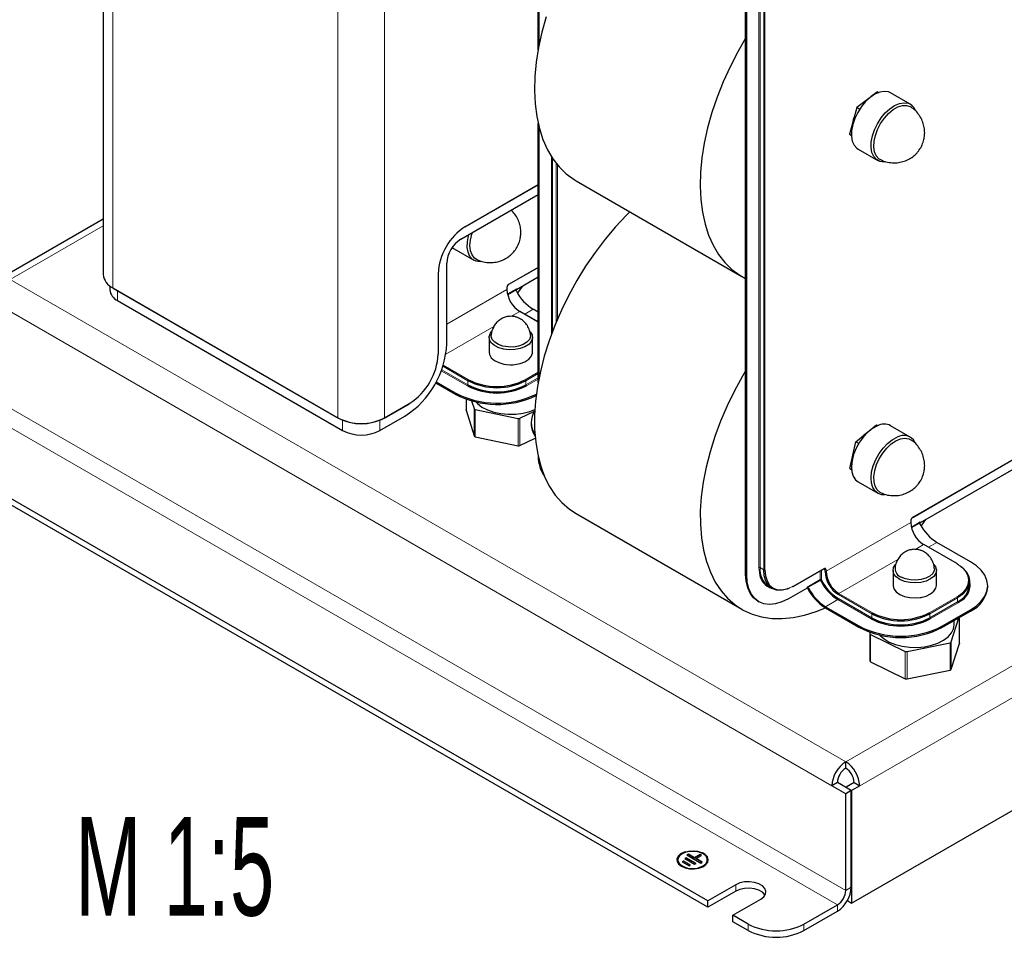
# Model space of a CAD drawing. Header units: millimetres. Extents: x 5 to 418, y 2 to 292.
# Tile 13 of 23: x 291 to 341, y 58 to 105. Entities that reach past the tile are written whole.
import ezdxf

# ---------------------------------------------------------------- set-up
doc = ezdxf.new("R2010")
doc.units = ezdxf.units.MM
doc.layers.add('SLD-0', color=7, linetype='Continuous')
doc.styles.add('SLDTEXTSTYLE0', font='TXT', dxfattribs={"width": 0.605})

msp = doc.modelspace()

# ---------------------------------------------------------------- linework, layer by layer
at = {"color": 7, "linetype": 'Continuous', "lineweight": 25}
for p, q in [((295.0583, 119.8266), (295.0583, 92.1622)), ((327.6813, 76.9446), (327.6813, 110.5044)), ((327.7379, 76.912), (327.7379, 110.4718)), ((317.1454, 103.5617), (317.1454, 107.3598)), ((317.202, 103.8583), (317.202, 107.3271)), ((334.006, 101.1542), (333.3328, 100.6405)), ((333.766, 100.9712), (333.8118, 101.006)), ((334.3808, 101.4403), (334.0604, 101.1958)), ((334.3808, 101.4403), (334.4435, 101.4041)), ((336.0405, 100.8056), (335.0435, 101.3812)), ((333.3328, 100.6405), (332.9549, 99.277)), ((333.3328, 100.6405), (333.4737, 100.5592)), ((317.1454, 86.6593), (317.1454, 99.8247)), ((317.202, 86.9559), (317.202, 99.5934)), ((332.9549, 99.277), (333.0529, 99.2204)), ((333.0542, 99.1934), (332.9549, 99.277)), ((333.3936, 98.5232), (334.3906, 97.9477)), ((313.4461, 94.578), (317.1454, 96.7136)), ((319.0745, 96.917), (327.4891, 92.0594)), ((313.2139, 93.9512), (317.1454, 96.2208)), ((315.792, 95.4395), (315.8064, 95.4045)), ((295.0583, 94.9669), (289.8391, 91.9539)), ((312.8875, 93.4587), (313.8845, 92.8832)), ((312.5068, 88.6437), (312.5068, 92.7265)), ((315.6664, 91.6622), (317.1454, 92.5161)), ((312.0801, 88.1294), (312.0801, 92.2121)), ((317.1454, 92.0233), (316.0424, 91.3865)), ((295.3983, 91.5772), (295.3983, 91.3783)), ((315.5732, 91.4192), (315.5732, 91.5009)), ((316.3338, 91.5547), (316.0917, 91.2196)), ((295.5587, 91.4581), (306.9855, 84.8615)), ((295.7908, 90.8313), (307.2177, 84.2347)), ((317.1454, 89.7508), (316.2321, 90.2781)), ((317.1454, 90.2434), (316.8909, 90.3904)), ((314.6595, 88.966), (314.6595, 88.2066)), ((316.8595, 88.2066), (316.8595, 88.966)), ((315.737, 87.5717), (315.7713, 87.5615)), ((315.7713, 87.5615), (315.7713, 87.5716)), ((315.8373, 87.5634), (315.8674, 87.5746)), ((315.8373, 87.5731), (315.8373, 87.5634)), ((311.9409, 86.6514), (312.9311, 86.0797)), ((311.9679, 86.7011), (312.9311, 86.1451)), ((309.3448, 84.8615), (310.6176, 85.5963)), ((313.49, 85.8259), (313.49, 85.279)), ((313.7708, 85.7385), (313.8907, 85.344)), ((336.1725, 79.8243), (346.2841, 85.6616)), ((313.4915, 85.269), (313.8907, 83.9559)), ((313.9549, 85.2998), (316.1244, 84.8428)), ((316.2229, 84.8527), (316.9599, 85.2091)), ((333.0624, 60.2348), (376.3091, 85.2006)), ((309.1127, 84.2347), (310.3855, 84.9695)), ((316.79, 84.6347), (316.79, 84.5694)), ((333.2847, 83.6623), (334.3207, 84.5273)), ((334.3207, 84.5273), (334.396, 84.4838)), ((345.4439, 84.6838), (336.5485, 79.5486)), ((333.657, 83.9731), (333.8229, 84.1116)), ((336.0405, 83.9032), (335.0435, 84.4788)), ((313.9549, 83.9117), (316.1244, 83.4547)), ((316.2229, 83.4646), (317.0007, 83.8408)), ((332.9669, 82.3094), (333.2847, 83.6623)), ((333.2847, 83.6623), (333.4259, 83.5809)), ((332.9669, 82.3094), (333.0566, 82.2576)), ((332.9669, 82.3094), (333.0574, 82.2479)), ((325.7651, 60.3492), (288.8541, 81.6574)), ((333.3936, 81.6208), (334.3906, 81.0453)), ((325.7651, 60.0225), (288.8541, 81.3308)), ((319.0745, 80.0146), (327.4891, 75.157)), ((336.0793, 79.5813), (336.0793, 79.663)), ((336.5978, 79.3817), (336.8399, 79.7168)), ((339.094, 77.5728), (337.397, 78.5525)), ((338.4352, 77.4605), (336.7382, 78.4402)), ((330.0914, 76.3137), (331.647, 77.2118)), ((335.1656, 77.128), (335.1656, 76.3687)), ((337.3656, 76.3687), (337.3656, 77.128)), ((338.4435, 77.4422), (338.4686, 77.4275)), ((339.0527, 76.3808), (339.0527, 76.5931)), ((328.8476, 76.3189), (329.0314, 76.2127)), ((330.8068, 76.2339), (329.8592, 75.687)), ((330.0714, 76.3157), (330.0461, 76.3014)), ((339.9727, 76.2828), (339.9727, 76.3482)), ((328.3028, 75.5711), (328.3593, 75.5384)), ((336.5469, 75.7547), (336.5657, 75.7531)), ((336.5657, 75.7531), (336.5657, 75.7577)), ((336.6272, 75.7671), (336.6308, 75.7696)), ((336.6272, 75.7689), (336.6272, 75.7671)), ((331.7401, 75.2868), (333.4372, 74.3072)), ((331.7401, 75.2215), (333.4372, 74.2418)), ((337.6798, 74.3072), (339.094, 75.1236)), ((337.6798, 74.2418), (339.094, 75.0582)), ((338.1264, 73.5004), (338.5089, 74.7204)), ((338.2656, 74.3722), (338.2656, 74.58)), ((338.5393, 73.4344), (338.5393, 74.738)), ((338.2337, 74.1666), (338.2656, 74.3722)), ((333.992, 73.9219), (333.992, 72.5337)), ((334.0096, 73.9833), (333.9936, 73.9321)), ((334.0273, 73.8778), (335.7898, 73.0163)), ((335.8882, 73.006), (338.0618, 73.4563)), ((338.1264, 72.1123), (338.5377, 73.4242)), ((334.0273, 72.4897), (335.7898, 71.6282)), ((335.8882, 71.6179), (338.0618, 72.0682)), ((332.7654, 67.0855), (332.7654, 67.4121)), ((332.3412, 66.3506), (332.0583, 66.1874)), ((332.7654, 65.7792), (332.0583, 66.1874)), ((333.0483, 65.9424), (332.3412, 66.3506)), ((333.1897, 66.3506), (332.7796, 66.1139)), ((332.7796, 66.1139), (332.7796, 66.0976)), ((332.7796, 66.1139), (333.0624, 65.9506)), ((333.4725, 66.1874), (333.0624, 65.9506)), ((333.1897, 66.3506), (333.4725, 66.1874)), ((333.0483, 65.9424), (332.7654, 65.7792)), ((332.7654, 60.8799), (332.7654, 65.7792)), ((333.0483, 61.0432), (333.0483, 65.9424)), ((333.0624, 65.9506), (333.0624, 60.2348)), ((324.6691, 62.5331), (324.5984, 62.4922)), ((324.6691, 62.5167), (324.6125, 62.4841)), ((325.164, 62.2473), (324.6691, 62.5331)), ((324.6691, 62.5167), (324.6691, 62.5331)), ((325.1499, 62.2391), (324.6691, 62.5167)), ((324.7751, 62.7167), (324.7044, 62.6759)), ((324.7044, 62.6759), (325.4115, 62.2677)), ((324.7751, 62.7004), (324.7186, 62.6678)), ((325.0933, 62.5331), (324.7751, 62.7167)), ((324.7751, 62.7004), (324.7751, 62.7167)), ((325.0933, 62.5167), (324.7751, 62.7004)), ((325.3762, 62.6963), (325.0933, 62.5331)), ((325.3762, 62.68), (325.0933, 62.5167)), ((325.0933, 62.5167), (325.0933, 62.5331)), ((325.164, 62.4922), (325.4469, 62.6555)), ((325.4469, 62.6555), (325.3762, 62.6963)), ((325.3762, 62.68), (325.3762, 62.6963)), ((325.4327, 62.6474), (325.3762, 62.68)), ((324.2373, 62.431), (324.2373, 62.4147)), ((324.5276, 62.3698), (324.4569, 62.329)), ((324.4569, 62.329), (324.8105, 62.1249)), ((324.5276, 62.3534), (324.4711, 62.3208)), ((324.8812, 62.1657), (324.5276, 62.3698)), ((324.5276, 62.3534), (324.5276, 62.3698)), ((324.8671, 62.1575), (324.5276, 62.3534)), ((324.5984, 62.4922), (325.0933, 62.2065)), ((324.8105, 62.1249), (324.8812, 62.1657)), ((325.0933, 62.2065), (325.164, 62.2473)), ((325.4822, 62.3085), (325.164, 62.4922)), ((325.164, 62.4759), (325.164, 62.4922)), ((325.4681, 62.3004), (325.164, 62.4759)), ((325.4115, 62.2677), (325.4822, 62.3085)), ((325.7373, 62.4147), (325.7373, 62.431)), ((327.1793, 61.1656), (325.7651, 60.3492)), ((327.1793, 60.839), (325.7651, 60.0225)), ((325.7651, 60.0225), (325.7651, 60.3492)), ((327.0379, 59.6144), (328.4521, 60.4308)), ((330.6441, 59.1654), (332.3412, 60.1451)), ((332.8482, 60.3585), (333.0624, 60.2348)), ((327.8157, 59.1654), (327.0379, 59.6144)), ((327.0379, 59.2878), (327.0379, 59.6144)), ((330.6441, 58.8388), (332.3412, 59.8184)), ((327.8157, 58.8388), (327.0379, 59.2878))]:
    msp.add_line(p, q, dxfattribs=at)
at = {"color": 7, "linetype": 'Continuous', "lineweight": 18}
for p, q in [((295.5504, 119.1408), (295.5504, 91.4764)), ((306.9773, 112.5442), (306.9773, 84.8798)), ((309.3531, 112.5442), (309.3531, 84.8798)), ((328.3602, 77.2712), (328.3602, 110.831)), ((328.4167, 110.831), (328.4167, 77.2712)), ((328.6006, 77.1651), (328.6006, 110.7249)), ((328.6571, 110.7249), (328.6571, 77.1651)), ((317.8243, 89.1325), (317.8243, 98.1352)), ((317.8808, 98.0489), (317.8808, 89.2841)), ((318.0647, 89.7482), (318.0647, 97.7971)), ((318.1213, 97.7274), (318.1213, 89.8833)), ((313.4544, 94.5963), (317.1454, 96.7271)), ((295.0583, 94.6288), (290.339, 91.9043)), ((315.6747, 91.6805), (317.1454, 92.5296)), ((312.0684, 88.1131), (312.0684, 92.1958)), ((332.7654, 67.4121), (290.339, 91.9043)), ((295.5504, 91.4764), (306.9773, 84.8798)), ((295.7908, 91.3241), (295.7908, 90.8313)), ((315.5615, 91.4029), (312.5068, 89.6395)), ((315.5615, 91.4029), (315.5615, 91.4846)), ((315.5958, 91.17), (316.0424, 91.4279)), ((316.025, 91.374), (315.6057, 91.132)), ((316.0424, 91.4279), (316.0424, 91.3865)), ((332.0583, 66.1874), (289.6319, 90.6796)), ((315.7636, 90.0172), (316.2121, 90.2761)), ((317.1454, 89.7373), (316.2121, 90.2761)), ((316.8909, 90.3904), (316.4642, 90.1441)), ((312.461, 88.1107), (314.9031, 89.5205)), ((313.5816, 86.7656), (312.31, 87.4997)), ((312.3276, 87.5548), (313.6099, 86.8146)), ((313.5533, 86.5043), (312.2282, 87.2693)), ((312.2484, 87.3229), (313.5816, 86.5533)), ((316.4949, 86.8146), (317.1454, 87.1901)), ((317.1454, 87.1248), (316.5232, 86.7656)), ((313.5816, 86.5533), (313.5816, 86.7656)), ((316.5232, 86.5533), (317.1454, 86.9125)), ((316.5232, 86.7656), (316.5232, 86.5533)), ((317.1454, 86.8472), (316.5515, 86.5043)), ((332.7654, 60.8799), (288.9248, 86.1886)), ((312.9311, 86.0797), (312.9311, 86.1451)), ((309.3531, 84.8798), (310.6259, 85.6146)), ((313.4915, 85.8254), (313.4915, 85.269)), ((336.1808, 79.8426), (346.2924, 85.6799)), ((332.3412, 60.1451), (288.5006, 85.4537)), ((313.8907, 83.9559), (313.8907, 85.344)), ((313.9549, 85.2998), (313.9549, 83.9117)), ((307.2177, 84.2347), (307.2177, 84.7602)), ((309.1127, 84.7602), (309.1127, 84.2347)), ((316.1244, 83.4547), (316.1244, 84.8428)), ((316.2229, 84.8527), (316.2229, 83.4646)), ((336.0676, 79.565), (331.7684, 77.0831)), ((336.0676, 79.565), (336.0676, 79.6466)), ((336.1018, 79.3321), (336.5485, 79.5899)), ((336.5311, 79.5361), (336.1118, 79.2941)), ((336.5485, 79.5899), (336.5485, 79.5486)), ((337.397, 78.5525), (336.9703, 78.3062)), ((336.2697, 78.1793), (336.7182, 78.4382)), ((338.4152, 77.4585), (336.7182, 78.4382)), ((332.419, 75.9563), (335.4092, 77.6826)), ((328.3784, 77.0127), (328.3602, 77.2712)), ((328.4167, 77.2712), (328.6006, 77.1651)), ((330.0996, 76.332), (331.6553, 77.2301)), ((331.4714, 76.659), (331.4714, 77.1104)), ((331.528, 77.1431), (331.528, 76.659)), ((331.7118, 77.1648), (331.6387, 77.207)), ((331.7118, 77.0831), (331.7118, 77.1648)), ((331.7684, 77.1648), (331.7684, 77.0831)), ((338.5792, 77.3516), (338.4152, 77.4585)), ((327.7379, 76.912), (327.6813, 76.9446)), ((330.8068, 76.2753), (331.4714, 76.659)), ((331.4817, 76.6212), (330.8447, 76.2534)), ((329.9251, 76.2435), (330.0996, 76.332)), ((330.8068, 76.2339), (330.8068, 76.2753)), ((330.8916, 76.2013), (330.8233, 76.2407)), ((330.8916, 76.202), (330.8916, 76.2013)), ((332.3624, 75.6461), (331.7401, 75.2868)), ((334.0594, 74.6664), (332.3624, 75.6461)), ((334.0877, 74.9277), (332.3907, 75.9074)), ((332.3907, 75.695), (334.0877, 74.7154)), ((332.419, 75.9563), (334.116, 74.9767)), ((337.001, 74.9767), (338.4152, 75.7931)), ((338.4435, 75.7441), (337.0293, 74.9277)), ((337.0293, 74.7154), (338.4435, 75.5318)), ((338.4435, 75.5318), (338.4435, 75.7441)), ((338.6865, 75.6278), (338.4718, 75.4828)), ((338.4718, 75.4828), (337.0576, 74.6664)), ((339.094, 75.0582), (339.094, 75.1236)), ((332.7654, 67.4121), (345.1398, 74.5557)), ((334.0877, 74.7154), (334.0877, 74.9277)), ((337.0293, 74.9277), (337.0293, 74.7154)), ((338.5377, 73.4242), (338.5377, 74.737)), ((333.4372, 74.2418), (333.4372, 74.3072)), ((337.6798, 74.2418), (337.6798, 74.3072)), ((334.0273, 73.8778), (334.0273, 72.4897)), ((338.1264, 73.5004), (338.1264, 72.1123)), ((333.4725, 66.1874), (345.8469, 73.3309)), ((335.7898, 71.6282), (335.7898, 73.0163)), ((335.8882, 73.006), (335.8882, 71.6179)), ((338.0618, 72.0682), (338.0618, 73.4563)), ((327.1793, 60.839), (327.1793, 61.1656)), ((332.7654, 60.8799), (333.0483, 61.0432)), ((332.3412, 59.8184), (332.3412, 60.1451)), ((327.8157, 58.8388), (327.8157, 59.1654)), ((330.6441, 59.1654), (330.6441, 58.8388))]:
    msp.add_line(p, q, dxfattribs=at)
at = {"color": 7, "linetype": 'Continuous', "lineweight": 25, "flags": 128}
for points in [[(317.5547, 105.2369), (317.3382, 104.4607), (317.1697, 103.6936), (317.0504, 102.9409), (316.9809, 102.2079), (316.962, 101.4997), (316.9936, 100.8214), (317.0756, 100.1777), (317.2074, 99.573), (317.3881, 99.0117), (317.6163, 98.4977), (317.8906, 98.0345), (318.2089, 97.6254), (318.5691, 97.2734), (318.9686, 96.9808), (319.0745, 96.917)], [(327.6813, 104.1639), (327.2794, 103.4654), (326.8895, 102.7075), (326.5396, 101.9369), (326.2321, 101.159), (325.9693, 100.3792), (325.7528, 99.6031), (325.5843, 98.8359), (325.4649, 98.0832), (325.3955, 97.3503), (325.3766, 96.6421), (325.4082, 95.9638), (325.4902, 95.3201), (325.622, 94.7154), (325.8027, 94.1541), (326.0309, 93.64), (326.3052, 93.1769), (326.6235, 92.7678), (326.9837, 92.4157), (327.3832, 92.1231), (327.6813, 91.9565)], [(335.0435, 101.3812), (334.9296, 101.4308), (334.7218, 101.4582), (334.4919, 101.4198), (334.2501, 101.3172), (334.007, 101.155), (333.773, 100.9402), (333.5586, 100.6822), (333.373, 100.3923), (333.2243, 100.0832), (333.1191, 99.7684), (333.0619, 99.4616), (333.0553, 99.1762), (333.0996, 98.9247), (333.1927, 98.7182), (333.3307, 98.5656), (333.3936, 98.5232)], [(334.8036, 97.8783), (334.7123, 97.8706), (334.5045, 97.898), (334.3277, 97.99), (334.1897, 98.1426), (334.0966, 98.3492), (334.0523, 98.6006), (334.059, 98.886), (334.1161, 99.1928), (334.2213, 99.5077), (334.37, 99.8168), (334.5556, 100.1067), (334.77, 100.3646), (335.004, 100.5794), (335.2472, 100.7417), (335.489, 100.8442), (335.7188, 100.8827), (335.9267, 100.8553), (335.9267, 100.8553)], [(334.6183, 97.9468), (334.4471, 98.0372), (334.3152, 98.1884), (334.2286, 98.3933), (334.1916, 98.6422), (334.2057, 98.9235), (334.2703, 99.2241), (334.3825, 99.53), (334.5369, 99.8267), (334.7263, 100.1005), (334.9419, 100.3386), (335.1737, 100.5298), (335.4107, 100.6651), (335.6419, 100.7383), (335.8564, 100.7459), (336.0443, 100.6875), (336.1061, 100.649)], [(321.8008, 95.3432), (321.6365, 95.1796), (321.0804, 94.586), (320.5461, 93.9522), (320.0372, 93.2827), (319.5573, 92.582), (319.1098, 91.8551), (318.6979, 91.1071), (318.3243, 90.3433), (317.9918, 89.569), (317.7026, 88.7896), (317.4589, 88.0107), (317.2622, 87.2376), (317.114, 86.4759), (317.0154, 85.7307), (316.9669, 85.0075), (316.969, 84.3112), (317.0217, 83.6467), (317.1245, 83.0187), (317.2767, 82.4315), (317.4774, 81.8894), (317.725, 81.3961), (318.0179, 80.9551), (318.3539, 80.5694), (318.7307, 80.2419), (319.0745, 80.0146)], [(314.2729, 92.8107), (314.2062, 92.8061), (313.9984, 92.8335), (313.8216, 92.9255), (313.6836, 93.0781), (313.5905, 93.2847), (313.5463, 93.5362), (313.5529, 93.8215), (313.61, 94.1283), (313.6269, 94.1896)], [(314.0524, 92.9049), (313.9161, 92.9939), (313.7914, 93.1546), (313.7128, 93.3675), (313.6842, 93.6227), (313.7069, 93.9082), (313.7797, 94.2107), (313.8078, 94.294)], [(312.7845, 93.5354), (312.8246, 93.5011), (312.8875, 93.4587)], [(314.6624, 89.012), (314.7204, 89.1743), (314.7961, 89.2725)], [(316.743, 89.2504), (316.7495, 89.2428), (316.8399, 89.0854), (316.8566, 88.9199), (316.7986, 88.7576), (316.6698, 88.6094), (316.4789, 88.4856), (316.2391, 88.3945), (315.9665, 88.3423), (315.6798, 88.3326), (315.3986, 88.3661), (315.142, 88.4405), (314.9274, 88.5506), (314.7695, 88.6891), (314.6792, 88.8465), (314.6624, 89.012), (314.6624, 89.012)], [(316.7586, 89.0721), (316.7569, 89.0058), (316.7004, 88.852), (316.5741, 88.7127), (316.3873, 88.5983), (316.1541, 88.5171), (315.8915, 88.4754), (315.6192, 88.476), (315.3573, 88.5191), (315.1252, 88.6013), (314.9401, 88.7167), (314.8159, 88.8566), (314.7616, 89.0106), (314.7604, 89.0722)], [(314.6595, 88.2066), (314.6792, 88.0871), (314.7695, 87.9297), (314.9274, 87.7913), (315.142, 87.6811), (315.3986, 87.6067), (315.6798, 87.5732), (315.9665, 87.5829), (316.2391, 87.6351), (316.4789, 87.7262), (316.6698, 87.8501), (316.7986, 87.9982), (316.8566, 88.1606), (316.8595, 88.2066)], [(327.6813, 87.2615), (327.5244, 86.9975), (327.1124, 86.2495), (326.7389, 85.4857), (326.4064, 84.7114), (326.1172, 83.932), (325.8734, 83.1531), (325.6768, 82.38), (325.5286, 81.6182), (325.4299, 80.8731), (325.3815, 80.1498), (325.3836, 79.4535), (325.4362, 78.789), (325.5391, 78.161), (325.6913, 77.5739), (325.892, 77.0318), (326.1396, 76.5385), (326.4324, 76.0975), (326.7685, 75.7118), (327.1453, 75.3842), (327.5603, 75.117), (328.0107, 74.912), (328.4931, 74.7707), (329.0042, 74.6941), (329.5405, 74.6827), (330.0982, 74.7366), (330.6733, 74.8553), (331.2619, 75.0382), (331.7318, 75.2263)], [(313.9758, 85.6878), (314.0592, 85.6022), (314.2892, 85.4274), (314.5724, 85.2809), (314.8984, 85.168), (315.2556, 85.0928), (315.631, 85.0579), (316.0111, 85.0647), (316.382, 85.1129), (316.7305, 85.2007), (316.9803, 85.2956)], [(313.4915, 85.269), (313.4901, 85.2765), (313.49, 85.279)], [(334.3719, 84.4739), (334.1281, 84.3408), (333.8882, 84.1512), (333.6628, 83.9136), (333.4616, 83.6381), (333.2936, 83.337), (333.1659, 83.0233), (333.0843, 82.7107), (333.0522, 82.413), (333.0712, 82.1431), (333.1402, 81.9128), (333.2564, 81.7323), (333.3936, 81.6208)], [(334.7502, 80.9701), (334.6051, 80.9737), (334.4117, 81.0337), (334.2534, 81.1567), (334.1372, 81.3373), (334.0682, 81.5675), (334.0493, 81.8374), (334.0813, 82.1352), (334.1629, 82.4477), (334.2906, 82.7614), (334.4586, 83.0626), (334.6598, 83.338), (334.8852, 83.5757), (335.1251, 83.7652), (335.3689, 83.8984)], [(334.5591, 81.0667), (334.5141, 81.0895), (334.3649, 81.2161), (334.2589, 81.3996), (334.2008, 81.6314), (334.1936, 81.9008), (334.2374, 82.195), (334.3302, 82.5004), (334.4678, 82.8027), (334.6437, 83.0877), (334.8495, 83.3421), (335.0758, 83.554), (335.312, 83.7136), (335.5469, 83.8132), (335.7697, 83.8484), (335.9698, 83.8173), (336.1069, 83.7461)], [(333.1051, 82.8979), (333.1195, 82.9892), (333.1798, 83.2154)], [(317.4046, 82.0665), (317.3058, 82.2972), (317.2405, 82.552)], [(339.094, 75.1236), (339.3998, 75.3302), (339.6457, 75.5619), (339.8259, 75.813), (339.9358, 76.0772), (339.9727, 76.3482), (339.9358, 76.6191), (339.8259, 76.8833), (339.6457, 77.1344), (339.3998, 77.3661), (339.094, 77.5728)], [(329.8966, 76.2269), (329.7844, 76.1827), (329.5085, 76.1201), (329.2542, 76.1302), (329.0314, 76.2128), (328.8484, 76.3646), (328.7125, 76.5797), (328.6288, 76.85), (328.6006, 77.1651)], [(328.6571, 77.1651), (328.6849, 76.8561), (328.7669, 76.591), (328.9003, 76.38), (329.0796, 76.2311), (329.2982, 76.1501), (329.5476, 76.1402), (329.8182, 76.2016), (329.9251, 76.2435)], [(337.2367, 77.4263), (337.3191, 77.3107), (337.3651, 77.147), (337.3362, 76.9821), (337.2343, 76.8271), (337.0663, 76.6926), (336.8439, 76.5878), (336.582, 76.5198), (336.2985, 76.4933), (336.0128, 76.51), (335.7443, 76.5688), (335.5114, 76.6658), (335.3299, 76.7942), (335.2121, 76.9454), (335.1661, 77.109), (335.1951, 77.274), (335.297, 77.429), (335.2987, 77.4308)], [(337.2647, 77.2339), (337.2557, 77.1287), (337.1811, 76.9775), (337.0386, 76.8435), (336.8388, 76.7367), (336.5965, 76.6649), (336.3296, 76.6336), (336.058, 76.645), (335.8018, 76.6983), (335.58, 76.7895)], [(338.4152, 75.7931), (338.6689, 75.9715), (338.8574, 76.1751), (338.9735, 76.396), (339.0127, 76.6258), (338.9735, 76.8555), (338.8574, 77.0765), (338.6689, 77.2801), (338.5792, 77.3516)], [(338.6079, 77.3353), (338.7022, 77.2602), (338.8944, 77.0526), (339.0128, 76.8274), (339.0527, 76.5931), (339.0128, 76.3589), (338.8944, 76.1336), (338.7022, 75.926), (338.4435, 75.7441)], [(328.3028, 75.5711), (328.3027, 75.5712), (328.0865, 75.7386), (327.9125, 75.966), (327.7852, 76.2476), (327.7075, 76.5765), (327.6813, 76.9446)], [(329.8592, 75.687), (329.5274, 75.5255), (329.2037, 75.4284), (328.8962, 75.398), (328.6123, 75.435), (328.3592, 75.5385), (328.143, 75.706), (327.9691, 75.9333), (327.8417, 76.2149), (327.764, 76.5438), (327.7379, 76.912)], [(335.1656, 76.3687), (335.1661, 76.3497), (335.2121, 76.186), (335.3299, 76.0348), (335.5114, 75.9064), (335.7443, 75.8095), (336.0128, 75.7506), (336.2985, 75.7339), (336.582, 75.7605), (336.8439, 75.8285), (337.0663, 75.9333), (337.2343, 76.0677), (337.3362, 76.2227), (337.3656, 76.3687)], [(334.4819, 73.8499), (334.4985, 73.8315), (334.7077, 73.6482), (334.9732, 73.4911), (335.2854, 73.3658), (335.633, 73.2769), (336.0035, 73.2276), (336.3835, 73.2196), (336.7592, 73.2533), (337.1171, 73.3275), (337.4442, 73.4394), (337.7287, 73.585), (337.9603, 73.7591), (338.1307, 73.9553), (338.2337, 74.1666)], [(338.5393, 73.4344), (338.5392, 73.4317), (338.5377, 73.4242)], [(325.7873, 62.4147), (325.7867, 62.4319), (325.7424, 62.5672), (325.6309, 62.6889), (325.4623, 62.7863), (325.2515, 62.8506), (325.0172, 62.8762), (324.7802, 62.8608), (324.5616, 62.8057), (324.3809, 62.7159), (324.254, 62.5994), (324.1923, 62.4664), (324.1873, 62.4147)], [(324.6247, 62.8427), (324.5616, 62.822), (324.3809, 62.7323), (324.254, 62.6157), (324.1923, 62.4827), (324.2012, 62.3451), (324.28, 62.2152), (324.4216, 62.1044)], [(325.2908, 62.0351), (325.3278, 62.0452), (325.5176, 62.1249), (325.6555, 62.2344), (325.728, 62.3633), (325.728, 62.4987), (325.6555, 62.6276), (325.5176, 62.7372), (325.3278, 62.8168), (325.1046, 62.8586), (324.8699, 62.8586), (324.6468, 62.8168), (324.4569, 62.7372), (324.319, 62.6276), (324.2465, 62.4987), (324.2465, 62.3633), (324.319, 62.2344), (324.4569, 62.1249), (324.4569, 62.1249)], [(324.4216, 62.1044), (324.6134, 62.0227), (324.8385, 61.9772), (325.0768, 61.9721), (325.3072, 62.0077), (325.5091, 62.081), (325.6646, 62.1853), (325.76, 62.3115), (325.7867, 62.4483), (325.7424, 62.5835), (325.6309, 62.7053), (325.4965, 62.7872)], [(324.4569, 62.1085), (324.6468, 62.0289), (324.8699, 61.987), (325.1046, 61.987), (325.3278, 62.0289), (325.5176, 62.1085), (325.6555, 62.2181), (325.728, 62.3469), (325.7373, 62.4147)], [(324.4569, 62.1249), (324.6468, 62.0452), (324.7058, 62.0297)], [(328.4521, 60.4308), (328.6056, 60.5492), (328.6951, 60.6877), (328.7134, 60.8353), (328.6589, 60.9798), (328.5362, 61.1095), (328.355, 61.2141), (328.1302, 61.285), (327.8799, 61.3164), (327.6244, 61.3059), (327.3844, 61.2542), (327.1793, 61.1656)], [(328.6701, 60.6349), (328.6589, 60.6531), (328.5362, 60.7829), (328.355, 60.8875), (328.1302, 60.9584), (327.8799, 60.9898), (327.6244, 60.9793), (327.3844, 60.9276), (327.1793, 60.839)]]:
    msp.add_lwpolyline(points, dxfattribs=at)
at = {"color": 7, "linetype": 'Continuous', "lineweight": 25}
for centre, radius, start, end in [((335.7362, 100.2833), 0.6029, 24.08972, 71.58422), ((334.7542, 99.5804), 1.6639, 157.90763, 171.21475), ((315.0774, 92.0589), 3.0121, 122.60548, 177.39452), ((313.4378, 94.5963), 0.0201, 234.38242, 294.30712), ((314.042, 92.6566), 1.5368, 122.60548, 177.39452), ((295.8991, 92.246), 0.8449, 185.6948, 245.62534), ((296.069, 91.4452), 0.6739, 185.6948, 245.62534), ((295.57, 91.4743), 0.0197, 173.70115, 234.98667), ((316.9739, 91.4672), 1.4139, 182.60548, 237.39452), ((316.0633, 91.3489), 0.043, 119.09472, 139.36224), ((318.1617, 92.4197), 2.3944, 207.73115, 237.94364), ((307.934, 88.8344), 4.5767, 302.38686, 357.61314), ((308.9366, 88.2556), 3.1351, 302.60548, 357.39452), ((315.7596, 89.1254), 1.5639, 270.43038, 272.84985), ((315.0524, 89.3975), 3.2585, 242.60967, 297.39033), ((315.0524, 89.6042), 3.197, 242.60967, 297.39033), ((315.0524, 89.3919), 3.197, 242.60967, 297.39033), ((315.0524, 89.5986), 3.1355, 242.60967, 297.39033), ((315.0579, 90.2323), 4.6075, 242.51019, 295.69798), ((315.0582, 90.1691), 4.6095, 242.51841, 295.55769), ((313.9627, 85.3798), 0.0804, 206.40397, 264.45169), ((317.8862, 84.6345), 1.0905, 146.49391, 214.32138), ((308.1652, 87.1726), 2.5822, 242.60967, 297.39033), ((306.9938, 84.8799), 0.0201, 245.69288, 305.61758), ((308.1652, 87.1016), 2.5207, 242.60967, 297.39033), ((309.3366, 84.8799), 0.0201, 234.38242, 294.30712), ((316.1584, 84.9985), 0.1594, 257.6948, 293.87397), ((317.9285, 84.5925), 1.1387, 181.16179, 214.61899), ((334.7123, 83.8361), 0.723, 62.73924, 118.08946), ((308.1652, 86.0635), 2.0596, 242.60967, 297.39033), ((313.9627, 83.9917), 0.0804, 206.40397, 264.45169), ((335.7009, 83.3327), 0.6559, 28.63504, 120.41568), ((316.1584, 83.6104), 0.1594, 257.6948, 293.87397), ((318.8604, 82.9112), 1.7126, 179.98493, 215.42482), ((337.48, 79.6293), 1.4139, 182.60548, 237.39452), ((336.5694, 79.511), 0.043, 119.09472, 139.36224), ((338.6678, 80.5817), 2.3944, 207.73115, 237.94364), ((329.2769, 77.082), 0.9012, 184.40831, 253.72915), ((329.4062, 77.1452), 0.9974, 172.74417, 235.94365), ((333.1857, 77.1502), 1.4753, 182.60548, 237.39452), ((333.1808, 77.1474), 1.4139, 182.60548, 237.39452), ((335.7461, 77.2394), 0.4796, 180.63389, 249.73707), ((338.4269, 77.4422), 0.0201, 65.69288, 125.61758), ((333.6525, 77.6965), 2.4226, 206.35229, 237.8226), ((333.6494, 77.6956), 2.3636, 206.35229, 237.8226), ((338.1775, 76.3711), 0.9009, 304.40557, 13.72882), ((330.0831, 76.3321), 0.0201, 234.38242, 294.30712), ((330.8416, 76.1722), 0.071, 104.9604, 119.45057), ((333.0933, 77.3721), 2.5408, 206.3368, 237.82127), ((333.0109, 77.3161), 2.3944, 207.73115, 237.94364), ((338.0118, 76.4846), 1.0461, 294.37466, 354.3052), ((338.4841, 76.4234), 1.4952, 294.07431, 354.60555), ((336.2951, 77.0888), 1.3628, 281.45469, 284.10672), ((335.5585, 77.5596), 3.2585, 242.60967, 297.39033), ((335.5585, 77.7663), 3.197, 242.60967, 297.39033), ((335.5585, 77.554), 3.197, 242.60967, 297.39033), ((335.5585, 77.7607), 3.1355, 242.60967, 297.39033), ((335.5585, 78.3633), 4.5774, 242.39104, 297.60896), ((335.5585, 78.298), 4.5774, 242.39104, 297.60896), ((334.0411, 73.924), 0.0482, 170.33529, 253.40163), ((338.0542, 73.537), 0.081, 275.41868, 333.14888), ((335.8547, 73.1616), 0.1591, 245.9235, 282.14855), ((334.0435, 72.5389), 0.0518, 185.69582, 251.83466), ((338.0542, 72.1489), 0.081, 275.41868, 333.14888), ((335.8547, 71.7734), 0.1591, 245.9235, 282.14855), ((333.5935, 66.1175), 1.5368, 122.60548, 177.39452), ((333.2623, 66.3087), 0.9221, 122.60548, 177.39452), ((331.9373, 66.1175), 1.5368, 2.60548, 57.39452), ((332.2686, 66.3087), 0.9221, 2.60548, 57.39452), ((324.6004, 62.4433), 0.3642, 184.5109, 246.80924), ((331.5131, 61.1131), 1.5368, 302.60548, 357.39452), ((331.8443, 60.9218), 0.9221, 302.60548, 357.39452), ((329.2299, 61.8948), 3.074, 242.60967, 297.39033), ((329.2299, 61.5682), 3.074, 242.60967, 297.39033)]:
    msp.add_arc(centre, radius, start, end, dxfattribs=at)
at = {"color": 7, "linetype": 'Continuous', "lineweight": 18}
for centre, radius, start, end in [((313.4348, 94.5941), 0.0197, 305.01333, 6.29885), ((312.0601, 92.2141), 0.0201, 294.37466, 354.3052), ((315.8072, 91.4734), 0.2459, 122.60548, 177.39452), ((315.5541, 91.5022), 0.0192, 292.71634, 356.17004), ((315.6546, 91.6785), 0.0201, 305.73547, 5.61712), ((315.5532, 91.4212), 0.0201, 294.37466, 354.3052), ((316.2238, 90.2598), 0.0201, 65.69288, 125.61758), ((312.0601, 88.1314), 0.0201, 294.37466, 354.3052), ((313.5202, 86.5561), 0.0615, 302.60548, 357.39452), ((313.643, 86.7628), 0.0615, 122.60548, 177.39452), ((316.4618, 86.7628), 0.0615, 2.60548, 57.39452), ((316.5846, 86.5561), 0.0615, 182.60548, 237.39452), ((310.6063, 85.6124), 0.0197, 305.01333, 6.29885), ((306.9969, 84.8777), 0.0197, 173.70115, 234.98667), ((309.3335, 84.8777), 0.0197, 305.01333, 6.29885), ((336.3133, 79.6355), 0.2459, 122.60548, 177.39452), ((336.0593, 79.665), 0.0201, 294.39169, 354.11001), ((336.0593, 79.5833), 0.0201, 294.37466, 354.3052), ((336.1607, 79.8406), 0.0202, 306.09131, 5.58602), ((336.7299, 78.4219), 0.0201, 65.69288, 125.61758), ((328.3884, 77.2166), 0.0615, 62.60967, 117.39033), ((328.6289, 77.2196), 0.0615, 242.60967, 297.39033), ((331.6357, 77.2279), 0.0197, 305.01333, 6.29885), ((331.6994, 77.1759), 0.0699, 350.78596, 129.20329), ((331.6516, 77.1706), 0.0606, 354.43222, 53.70061), ((331.7401, 77.2193), 0.0615, 242.60967, 297.39033), ((331.7401, 77.1377), 0.0615, 242.60967, 297.39033), ((331.4997, 76.6045), 0.0615, 62.60967, 117.39033), ((331.5558, 76.6616), 0.0844, 181.72012, 208.60032), ((331.7404, 76.1732), 0.5173, 113.82711, 120.00756), ((331.5561, 76.6599), 0.0281, 181.72012, 208.60032), ((330.08, 76.3299), 0.0197, 305.01333, 6.29885), ((332.3293, 75.6978), 0.0615, 302.60548, 357.39452), ((332.4521, 75.9046), 0.0615, 122.60548, 177.39452), ((338.3821, 75.7413), 0.0615, 2.60548, 57.39452), ((338.5049, 75.5346), 0.0615, 182.60548, 237.39452), ((334.0263, 74.7182), 0.0615, 302.60548, 357.39452), ((334.1491, 74.9249), 0.0615, 122.60548, 177.39452), ((336.9679, 74.9249), 0.0615, 2.60548, 57.39452), ((337.0907, 74.7182), 0.0615, 182.60548, 237.39452)]:
    msp.add_arc(centre, radius, start, end, dxfattribs=at)
at = {"color": 7, "linetype": 'Continuous', "lineweight": 25}
for centre, major_axis, ratio, start_param, end_param in [((316.0848, 91.4034), (0.0424, 0.0735), 0.5773346, 1.570837, 2.281171), ((336.5909, 79.5655), (0.0424, 0.0735), 0.5773346, 1.570837, 2.281171), ((330.8492, 76.2508), (0.06, -0.0346), 0.0000704, 3.9270315, 4.6373654)]:
    msp.add_ellipse(centre, major_axis=major_axis, ratio=ratio, start_param=start_param, end_param=end_param, dxfattribs=at)
for points, knots in [([(336.571, 98.5941), (336.618, 98.6877), (336.6852, 98.8215), (336.7439, 99.0397), (336.7749, 99.2421), (336.7735, 99.4943), (336.7268, 99.7633), (336.6274, 100.0371), (336.472, 100.2962), (336.2956, 100.5049), (336.1573, 100.6037), (336.1033, 100.6423)], [0, 0, 0, 0, 0.1358803, 0.1941291, 0.2936479, 0.4020371, 0.5213644, 0.6478424, 0.7791396, 0.9136565, 1, 1, 1, 1]), ([(334.6138, 97.9498), (334.6271, 97.9431), (334.7365, 97.8879), (334.9676, 97.8404), (335.2842, 97.8181), (335.5915, 97.8624), (335.8718, 97.9572), (336.1039, 98.0876), (336.2822, 98.2304), (336.4387, 98.39), (336.5219, 98.5183), (336.571, 98.5941)], [0, 0, 0, 0, 0.0198219, 0.1636141, 0.3095165, 0.443066, 0.5750987, 0.7028368, 0.7964222, 0.8796852, 1, 1, 1, 1]), ([(314.0552, 92.9111), (314.0858, 92.8953), (314.2121, 92.83), (314.4611, 92.7749), (314.7782, 92.7539), (315.0854, 92.7978), (315.3658, 92.8927), (315.5977, 93.0232), (315.7765, 93.1657), (315.9313, 93.3262), (316.0803, 93.5371), (316.1781, 93.7576), (316.2381, 93.975), (316.2687, 94.1777), (316.2674, 94.4298), (316.2209, 94.6991), (316.1205, 94.9717), (315.975, 95.2253), (315.8415, 95.3648), (315.7779, 95.4313)], [0, 0, 0, 0, 0.0235479, 0.0973932, 0.1723222, 0.2409073, 0.3087134, 0.374314, 0.4223753, 0.4651355, 0.5269239, 0.5984498, 0.6291114, 0.681497, 0.738552, 0.8013646, 0.8679413, 0.9370548, 1, 1, 1, 1]), ([(315.5732, 91.5009), (315.5741, 91.5119), (315.5758, 91.5343), (315.5905, 91.5752), (315.6137, 91.6146), (315.6413, 91.6455), (315.6588, 91.6572), (315.6664, 91.6622)], [0, 0, 0, 0, 0.1968975, 0.4035396, 0.6184473, 0.8348682, 1, 1, 1, 1]), ([(316.0424, 91.3055), (316.0362, 91.3187), (316.0258, 91.3409), (316.0252, 91.3645), (316.025, 91.374)], [0, 0, 0, 0, 0.59533888, 1, 1, 1, 1]), ([(316.0306, 91.3769), (316.0287, 91.3741), (316.0261, 91.3705), (316.0259, 91.3651), (316.0258, 91.3638)], [0, 0, 0, 0, 0.759022, 1, 1, 1, 1]), ([(315.7595, 90.0374), (315.6785, 90.0315), (315.5609, 90.023), (315.3893, 89.9655), (315.2369, 89.8891), (315.0706, 89.7583), (314.9225, 89.5814), (314.8165, 89.3632), (314.7625, 89.1865), (314.7646, 89.0874), (314.7649, 89.0724)], [0, 0, 0, 0, 0.1588988, 0.2305969, 0.3553163, 0.4933021, 0.6450377, 0.8050808, 0.9704037, 1, 1, 1, 1]), ([(316.7533, 89.0718), (316.7536, 89.0905), (316.7551, 89.1967), (316.6948, 89.3873), (316.575, 89.6154), (316.4061, 89.799), (316.2336, 89.9176), (316.0689, 89.9889), (315.9182, 90.0295), (315.8129, 90.0348), (315.7595, 90.0374)], [0, 0, 0, 0, 0.03678006, 0.20869019, 0.38412529, 0.54234987, 0.69469825, 0.79305471, 0.89522743, 1, 1, 1, 1]), ([(336.571, 81.6917), (336.618, 81.7854), (336.6852, 81.9191), (336.7439, 82.1373), (336.7749, 82.3397), (336.7735, 82.5919), (336.7268, 82.8609), (336.6274, 83.1347), (336.472, 83.3938), (336.2961, 83.602), (336.1585, 83.7003), (336.1051, 83.7385)], [0, 0, 0, 0, 0.1360186, 0.1943267, 0.2939469, 0.4024464, 0.5218952, 0.648502, 0.7799328, 0.9145867, 1, 1, 1, 1]), ([(334.5631, 81.0724), (334.593, 81.0569), (334.7188, 80.9918), (334.9672, 80.937), (335.2843, 80.9159), (335.5915, 80.9599), (335.8718, 81.0548), (336.1039, 81.1852), (336.2822, 81.328), (336.4387, 81.4876), (336.5219, 81.6159), (336.571, 81.6917)], [0, 0, 0, 0, 0.0438902, 0.1841516, 0.3264714, 0.4567415, 0.5855322, 0.7101337, 0.8014211, 0.8826396, 1, 1, 1, 1]), ([(336.0793, 79.663), (336.0802, 79.6739), (336.0819, 79.6964), (336.0966, 79.7373), (336.1198, 79.7767), (336.1474, 79.8076), (336.1649, 79.8193), (336.1725, 79.8243)], [0, 0, 0, 0, 0.1968975, 0.4035396, 0.6184473, 0.8348682, 1, 1, 1, 1]), ([(336.5485, 79.4676), (336.5423, 79.4808), (336.5319, 79.503), (336.5313, 79.5266), (336.5311, 79.5361)], [0, 0, 0, 0, 0.5953389, 1, 1, 1, 1]), ([(336.5367, 79.539), (336.5348, 79.5362), (336.5322, 79.5326), (336.532, 79.5272), (336.5319, 79.5259)], [0, 0, 0, 0, 0.759022, 1, 1, 1, 1]), ([(336.2656, 78.1995), (336.1846, 78.1936), (336.067, 78.1851), (335.8954, 78.1275), (335.743, 78.0511), (335.5767, 77.9204), (335.4286, 77.7435), (335.3226, 77.5252), (335.2686, 77.3482), (335.2707, 77.2487), (335.271, 77.2333)], [0, 0, 0, 0, 0.1587769, 0.23042, 0.3550437, 0.4929236, 0.6445428, 0.8044632, 0.9696593, 1, 1, 1, 1]), ([(337.2594, 77.2331), (337.2597, 77.2521), (337.2612, 77.3585), (337.2009, 77.5494), (337.081, 77.7775), (336.9122, 77.9611), (336.7397, 78.0797), (336.575, 78.151), (336.4243, 78.1916), (336.3189, 78.1968), (336.2656, 78.1995)], [0, 0, 0, 0, 0.0372813, 0.2091019, 0.3844458, 0.542588, 0.6948571, 0.7931624, 0.8952819, 1, 1, 1, 1]), ([(331.647, 77.2118), (331.6552, 77.2155), (331.6718, 77.223), (331.6829, 77.2222), (331.6858, 77.2197), (331.6868, 77.2188)], [0, 0, 0, 0, 0.3944648, 0.7941126, 1, 1, 1, 1]), ([(330.8916, 76.2013), (330.8915, 76.2015), (330.8861, 76.2096), (330.8743, 76.2236), (330.8551, 76.2369), (330.8376, 76.2428), (330.8277, 76.2413), (330.8233, 76.2407)], [0, 0, 0, 0, 0.0081314, 0.3458684, 0.6295702, 0.8335307, 1, 1, 1, 1]), ([(330.8447, 76.2534), (330.8525, 76.2478), (330.8711, 76.2346), (330.8841, 76.2139), (330.8916, 76.202)], [0, 0, 0, 0, 0.4217446, 1, 1, 1, 1])]:
    msp.add_open_spline(points, degree=3, knots=knots, dxfattribs=at)

# ---------------------------------------------------------------- texts
at = {"layer": 'SLD-0', "insert": (298.6916, 64.6003), "char_height": 5, "attachment_point": 2, "style": 'SLDTEXTSTYLE0'}
msp.add_mtext('M 1:5', dxfattribs=at)

doc.saveas('drawing.dxf')
